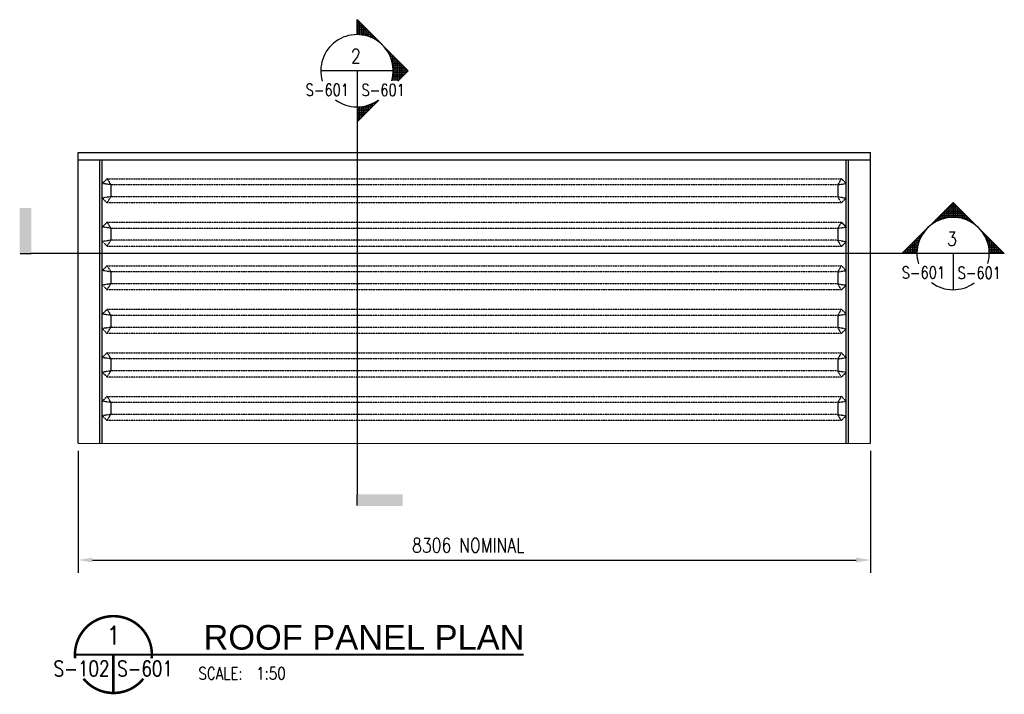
# Model space of a CAD drawing. Header units: millimetres. Extents: x -962 to 23079, y -8884 to 7075.
# Tile 4 of 6: x -962 to 9360, y -3 to 7075. Entities that reach past the tile are written whole.
import ezdxf
from ezdxf.enums import TextEntityAlignment as Align

# ---------------------------------------------------------------- set-up
doc = ezdxf.new("R2010")
doc.units = ezdxf.units.MM
doc.linetypes.add('HIDDEN2', pattern=[0.1875, 0.125, -0.0625])
for name, color, linetype in [('A-Anno-Note', 2, 'Continuous'), ('A-ANNO-SYMB', 5, 'Continuous'), ('S-ANNO-DIMS', 2, 'Continuous'), ('S-ANNO-SYMB', 4, 'Continuous'), ('S-ANNO-SYMB_5', 5, 'Continuous'), ('S-ANNO-TEXT', 3, 'Continuous'), ('S-PR-METAL', 4, 'Continuous'), ('S-SECT-CONC', 3, 'Continuous'), ('S-STRL-MISC', 2, 'Continuous')]:
    doc.layers.add(name, color=color, linetype=linetype)
doc.styles.add('ROMANS', font='ROMANS.shx', dxfattribs={"width": 0.8})
doc.styles.add('SWISS', font='swiss.ttf', dxfattribs={"width": 0.8, "height": 0.25})

# ---------------------------------------------------------------- blocks, each defined once
blk = doc.blocks.new('DETNAME')
at = {"layer": 'A-Anno-Note', "const_width": 0.528}
for points in [[(15.84, -0.78, 1.103686), (0.04, -0.78, 1)], [(14.11, -4.99, -0.477231), (1.77, -4.99, -0.477231)]]:
    blk.add_lwpolyline(points, format="xyb", dxfattribs=at)
at = {"layer": 'A-Anno-Note'}
for points, const_width in [([(0, 0), (92.59, 0)], 0.396), ([(7.94, 0), (7.94, -7.94)], 0.528)]:
    blk.add_lwpolyline(points, dxfattribs=dict(at, const_width=const_width))
at = {"color": 2, "style": 'SWISS'}
blk.add_attdef('DETAILNAME', (28.58, 1.28), '', height=6.35, dxfattribs=at)
at = {"color": 6, "style": 'ROMANS', "width": 0.8}
blk.add_attdef('00', text='', height=3.17, dxfattribs=at).set_placement((7.94, 3.97), align=Align.MIDDLE)
at = {"layer": 'A-Anno-Note', "style": 'ROMANS', "width": 0.8}
blk.add_attdef('S-', text='', height=3.17, dxfattribs=at).set_placement((7.14, -4.47), align=Align.RIGHT)
for tag, p in [('S-', (8.73, -4.47)), ('SCALE:', (28.41, -5.14))]:
    blk.add_attdef(tag, p, '', height=3.17, dxfattribs=at)
blk = doc.blocks.new('BSTAGUP')
h = blk.add_hatch()
h.set_pattern_fill('_USER', color=256, scale=0.375, style=0, double=1, pattern_type=0)
h.set_pattern_definition([(0, (-118.8837, 0), (0, 0.375), []), (90, (-118.8837, 0), (-0.375, 2e-17), [])])
h.paths.add_polyline_path([(917.1, 277.31), (911.73, 282.68), (906.36, 277.31, -0.414214)])
h.paths.add_polyline_path([(906.36, 277.31), (901, 271.95), (904.14, 271.95, -0.198912)])
h.paths.add_polyline_path([(919.32, 271.95), (922.46, 271.95), (917.1, 277.31, -0.198912)])
for p, q in [((919.32, 271.95), (904.14, 271.95)), ((911.73, 271.95), (911.73, 264.36))]:
    blk.add_line(p, q)
for points in [[(901, 271.95), (911.73, 282.68), (922.46, 271.95), (919.32, 271.95)], [(904.14, 271.95), (901, 271.95), (901, 271.95)]]:
    blk.add_lwpolyline(points)
for start, end in [(344.1382, 196.4752), (233.5396, 305.7421)]:
    blk.add_arc((911.73, 271.95), 7.59, start, end)
at = {"style": 'ROMANS', "width": 0.8, "flags": 8}
blk.add_attdef('REF_NUM', text='', height=3.23, dxfattribs=at).set_placement((911.48, 273.53), align=Align.CENTER)
blk.add_attdef('SHT_FROM', text='', height=3.23, dxfattribs=at).set_placement((910.04, 266.7), align=Align.RIGHT)
blk.add_attdef('SHT_TO', (912.66, 266.67), '', height=3.23, dxfattribs=at)
blk = doc.blocks.new('*X51')
at = {"color": 0}
for p, q in [((-349.65, 669.52), (-349.65, 671.86)), ((-349.6, 671.91), (-348.63, 671.91)), ((-349.25, 669.56), (-349.25, 672.26)), ((-349.2, 672.31), (-348.63, 672.31)), ((-348.85, 669.58), (-348.85, 672.65)), ((-348.8, 672.7), (-348.63, 672.7)), ((-352.03, 668.82), (-352.03, 669.48)), ((-351.98, 669.53), (-349.6, 669.53)), ((-351.63, 669), (-351.63, 669.87)), ((-351.58, 669.92), (-348.63, 669.92)), ((-351.23, 669.15), (-351.23, 670.27)), ((-351.18, 670.32), (-348.63, 670.32)), ((-350.84, 669.27), (-350.84, 670.67)), ((-350.79, 670.72), (-348.63, 670.72)), ((-350.44, 669.38), (-350.44, 671.07)), ((-350.39, 671.12), (-348.63, 671.12)), ((-350.04, 669.46), (-350.04, 671.46)), ((-349.99, 671.51), (-348.63, 671.51)), ((-354.01, 667.48), (-354.01, 667.49)), ((-353.96, 667.54), (-353.95, 667.54)), ((-353.62, 667.83), (-353.62, 667.89)), ((-353.57, 667.94), (-353.47, 667.94)), ((-353.22, 668.13), (-353.22, 668.29)), ((-353.17, 668.34), (-352.91, 668.34)), ((-352.82, 668.39), (-352.82, 668.68)), ((-352.77, 668.73), (-352.21, 668.73)), ((-352.43, 668.62), (-352.43, 669.08)), ((-352.37, 669.13), (-351.28, 669.13)), ((-356.39, 663.3), (-356.39, 665.11)), ((-356.34, 665.16), (-355.75, 665.16)), ((-356, 664.61), (-356, 665.51)), ((-355.95, 665.56), (-355.54, 665.56)), ((-355.6, 665.45), (-355.6, 665.91)), ((-355.55, 665.96), (-355.3, 665.96)), ((-355.2, 666.1), (-355.2, 666.3)), ((-355.15, 666.35), (-355.02, 666.35)), ((-358.38, 660.17), (-358.38, 663.13)), ((-358.33, 663.18), (-356.42, 663.18)), ((-357.98, 659.78), (-357.98, 663.52)), ((-357.93, 663.57), (-356.33, 663.57)), ((-357.58, 659.53), (-357.58, 663.92)), ((-357.53, 663.97), (-356.22, 663.97)), ((-357.19, 659.53), (-357.19, 664.32)), ((-357.14, 664.37), (-356.09, 664.37)), ((-356.79, 659.53), (-356.79, 664.72)), ((-356.74, 664.77), (-355.93, 664.77)), ((-359.8, 661.59), (-356.57, 661.59)), ((-359.57, 661.36), (-359.57, 661.94)), ((-359.52, 661.99), (-356.56, 661.99)), ((-359.4, 661.19), (-356.55, 661.19)), ((-359.17, 660.97), (-359.17, 662.33)), ((-359.12, 662.38), (-356.53, 662.38)), ((-359, 660.8), (-356.52, 660.8)), ((-358.77, 660.57), (-358.77, 662.73)), ((-358.72, 662.78), (-356.49, 662.78)), ((-358.6, 660.4), (-356.47, 660.4)), ((-358.21, 660), (-356.39, 660)), ((-357.81, 659.61), (-356.3, 659.61)), ((-356.39, 659.53), (-356.39, 660)), ((-353.22, 655.01), (-353.22, 655.06)), ((-353.05, 654.84), (-352.71, 654.84)), ((-352.82, 654.62), (-352.82, 654.91)), ((-352.65, 654.45), (-351.96, 654.45)), ((-352.43, 654.22), (-352.43, 654.68)), ((-352.03, 653.82), (-352.03, 654.48)), ((-351.63, 653.43), (-351.63, 654.3)), ((-352.25, 654.05), (-350.92, 654.05)), ((-351.86, 653.65), (-348.63, 653.65)), ((-351.46, 653.26), (-348.63, 653.26)), ((-351.23, 653.03), (-351.23, 654.15)), ((-351.06, 652.86), (-348.63, 652.86)), ((-350.84, 652.63), (-350.84, 654.03)), ((-350.67, 652.46), (-348.63, 652.46)), ((-350.44, 652.24), (-350.44, 653.92)), ((-350.04, 651.84), (-350.04, 653.84)), ((-349.65, 651.44), (-349.65, 653.78)), ((-349.25, 651.05), (-349.25, 653.74)), ((-348.85, 650.65), (-348.85, 653.72)), ((-350.27, 652.07), (-348.63, 652.07)), ((-349.87, 651.67), (-348.63, 651.67)), ((-349.48, 651.27), (-348.63, 651.27)), ((-349.08, 650.88), (-348.63, 650.88)), ((-348.68, 650.48), (-348.63, 650.48))]:
    blk.add_line(p, q, dxfattribs=at)
blk = doc.blocks.new('BSTAGRT')
for p, q in [((961.83, 358.46), (946.65, 358.46)), ((954.24, 358.46), (954.24, 350.87))]:
    blk.add_line(p, q)
for points in [[(954.24, 366.05), (954.24, 369.19), (958.88, 364.55)], [(962.77, 356.26), (964.98, 358.46), (954.24, 369.19), (954.24, 366.05)], [(954.24, 347.72), (958.82, 352.3)]]:
    blk.add_lwpolyline(points)
for start, end in [(344.1382, 196.4752), (233.5396, 305.7421)]:
    blk.add_arc((954.24, 358.46), 7.59, start, end)
at = {"xscale": -0.9560765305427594, "yscale": 0.9560765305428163, "zscale": 0.9560765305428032}
blk.add_blockref('*X51', (620.93, -274.13), dxfattribs=at)
at = {"style": 'ROMANS', "width": 0.8, "flags": 8}
blk.add_attdef('REF_NUM', text='', height=3.23, dxfattribs=at).set_placement((954, 360.04), align=Align.CENTER)
blk.add_attdef('SHT_FROM', text='', height=3.23, dxfattribs=at).set_placement((952.55, 353.21), align=Align.RIGHT)
blk.add_attdef('SHT_TO', (955.17, 353.18), '', height=3.23, dxfattribs=at)

msp = doc.modelspace()

# ---------------------------------------------------------------- linework, layer by layer
at = {"layer": 'A-ANNO-SYMB', "color": 1}
msp.add_line((2574, 1977), (2574, 2091), dxfattribs=at)
at = {"layer": 'S-ANNO-DIMS'}
for p, q in [((-350, 2550, 0), (-350, 1270, 0)), ((7956, 2550, 0), (7956, 1270, 0))]:
    msp.add_line(p, q, dxfattribs=at)
at = {"layer": 'S-ANNO-SYMB', "color": 1}
msp.add_line((-958, 4621), (-843, 4621), dxfattribs=at)
for points in [[(-839, 4621), (-962, 4621), (-839, 5099), (-962, 5099)], [(2574, 2095), (2574, 1972), (3052, 2095), (3052, 1972)]]:
    msp.add_solid(points, dxfattribs=at)
at = {"layer": 'S-ANNO-SYMB_5'}
for p, q in [((2574, 6159), (2574, 2091)), ((8444, 4621), (-843, 4621))]:
    msp.add_line(p, q, dxfattribs=at)
at = {"layer": 'S-ANNO-TEXT', "color": 2}
msp.add_line((-200, 1406), (7806, 1406), dxfattribs=at)
for points in [[(-200, 1431), (-200, 1381), (-350, 1406)], [(7806, 1431), (7806, 1381), (7956, 1406)]]:
    msp.add_solid(points, dxfattribs=at)
at = {"layer": 'S-PR-METAL', "linetype": 'Continuous'}
msp.add_line((7956, 5605, 0), (7956, 5682, 0), dxfattribs=at)
at = {"layer": 'S-SECT-CONC', "linetype": 'HIDDEN2'}
for p, q in [((-46, 5407, 0), (-96, 5356, 0)), ((-46, 5407, 0), (-7, 5343, 0)), ((7652, 5407, 0), (7613, 5343, 0)), ((7652, 5407, 0), (7702, 5356, 0)), ((-7, 5343, 0), (-96, 5356, 0)), ((-96, 5204, 0), (-96, 5356, 0)), ((-7, 5343, 0), (-7, 5218, 0)), ((7613, 5343, 0), (7702, 5356, 0)), ((7613, 5343, 0), (7613, 5218, 0)), ((7702, 5204, 0), (7702, 5356, 0)), ((-7, 5218, 0), (-96, 5204, 0)), ((-46, 5153, 0), (-96, 5204, 0)), ((-46, 5153, 0), (-7, 5218, 0)), ((7652, 5153, 0), (7613, 5218, 0)), ((7613, 5218, 0), (7702, 5204, 0)), ((7652, 5153, 0), (7702, 5204, 0)), ((-46, 4950, 0), (-96, 4900, 0)), ((-96, 4747, 0), (-96, 4900, 0)), ((-7, 4886, 0), (-96, 4900, 0)), ((-46, 4950, 0), (-7, 4886, 0)), ((-7, 4886, 0), (-7, 4761, 0)), ((7652, 4950, 0), (7613, 4886, 0)), ((7613, 4886, 0), (7702, 4900, 0)), ((7613, 4886, 0), (7613, 4761, 0)), ((7652, 4950, 0), (7702, 4900, 0)), ((7702, 4747, 0), (7702, 4900, 0)), ((-7, 4761, 0), (-96, 4747, 0)), ((-46, 4697, 0), (-7, 4761, 0)), ((7613, 4761, 0), (7702, 4747, 0)), ((7652, 4697, 0), (7613, 4761, 0)), ((-46, 4697, 0), (-96, 4747, 0)), ((7652, 4697, 0), (7702, 4747, 0)), ((-46, 4494, 0), (-96, 4443, 0)), ((-96, 4290, 0), (-96, 4443, 0)), ((-7, 4429, 0), (-96, 4443, 0)), ((-46, 4494, 0), (-7, 4429, 0)), ((7652, 4494, 0), (7613, 4429, 0)), ((7613, 4429, 0), (7702, 4443, 0)), ((7652, 4494, 0), (7702, 4443, 0)), ((7702, 4290, 0), (7702, 4443, 0)), ((-7, 4429, 0), (-7, 4304, 0)), ((7613, 4429, 0), (7613, 4304, 0)), ((-7, 4304, 0), (-96, 4290, 0)), ((-46, 4240, 0), (-96, 4290, 0)), ((-46, 4240, 0), (-7, 4304, 0)), ((7613, 4304, 0), (7702, 4290, 0)), ((7652, 4240, 0), (7613, 4304, 0)), ((7652, 4240, 0), (7702, 4290, 0)), ((-46, 4037, 0), (-96, 3986, 0)), ((-46, 4037, 0), (-7, 3973, 0)), ((7652, 4037, 0), (7613, 3973, 0)), ((7652, 4037, 0), (7702, 3986, 0)), ((-96, 3834, 0), (-96, 3986, 0)), ((-7, 3973, 0), (-96, 3986, 0)), ((-7, 3973, 0), (-7, 3847, 0)), ((7613, 3973, 0), (7702, 3986, 0)), ((7613, 3973, 0), (7613, 3847, 0)), ((7702, 3834, 0), (7702, 3986, 0)), ((-7, 3847, 0), (-96, 3834, 0)), ((-46, 3783, 0), (-96, 3834, 0)), ((-46, 3783, 0), (-7, 3847, 0)), ((7613, 3847, 0), (7702, 3834, 0)), ((7652, 3783, 0), (7613, 3847, 0)), ((7652, 3783, 0), (7702, 3834, 0)), ((-46, 3580, 0), (-96, 3529, 0)), ((-96, 3377, 0), (-96, 3529, 0)), ((-7, 3516, 0), (-96, 3529, 0)), ((-46, 3580, 0), (-7, 3516, 0)), ((-7, 3516, 0), (-7, 3390, 0)), ((7652, 3580, 0), (7613, 3516, 0)), ((7613, 3516, 0), (7702, 3529, 0)), ((7613, 3516, 0), (7613, 3390, 0)), ((7652, 3580, 0), (7702, 3529, 0)), ((7702, 3377, 0), (7702, 3529, 0)), ((-7, 3390, 0), (-96, 3377, 0)), ((-46, 3326, 0), (-96, 3377, 0)), ((-46, 3326, 0), (-7, 3390, 0)), ((7613, 3390, 0), (7702, 3377, 0)), ((7652, 3326, 0), (7613, 3390, 0)), ((7652, 3326, 0), (7702, 3377, 0)), ((-46, 3123, 0), (-96, 3072, 0)), ((-46, 3123, 0), (-7, 3059, 0)), ((7652, 3123, 0), (7613, 3059, 0)), ((7652, 3123, 0), (7702, 3072, 0)), ((-96, 2920, 0), (-96, 3072, 0)), ((-7, 3059, 0), (-96, 3072, 0)), ((-7, 3059, 0), (-7, 2933, 0)), ((7613, 3059, 0), (7702, 3072, 0)), ((7613, 3059, 0), (7613, 2933, 0)), ((7702, 2920, 0), (7702, 3072, 0)), ((-7, 2933, 0), (-96, 2920, 0)), ((-46, 2869, 0), (-96, 2920, 0)), ((-46, 2869, 0), (-7, 2933, 0)), ((7613, 2933, 0), (7702, 2920, 0)), ((7652, 2869, 0), (7613, 2933, 0)), ((7652, 2869, 0), (7702, 2920, 0))]:
    msp.add_line(p, q, dxfattribs=at)
at = {"layer": 'S-SECT-CONC', "linetype": 'HIDDEN2', "ltscale": 10}
for p, q in [((-46, 5407, 0), (7652, 5407, 0)), ((7613, 5343, 0), (-7, 5343, 0)), ((7613, 5218, 0), (-7, 5218, 0)), ((7652, 5153, 0), (-46, 5153, 0)), ((-46, 4950, 0), (7652, 4950, 0)), ((7613, 4886, 0), (-7, 4886, 0)), ((7613, 4761, 0), (-7, 4761, 0)), ((7652, 4697, 0), (-46, 4697, 0)), ((-46, 4494, 0), (7652, 4494, 0)), ((7613, 4429, 0), (-7, 4429, 0)), ((7652, 4240, 0), (-46, 4240, 0)), ((7613, 4304, 0), (-7, 4304, 0)), ((-46, 4037, 0), (7652, 4037, 0)), ((7613, 3973, 0), (-7, 3973, 0)), ((7613, 3847, 0), (-7, 3847, 0)), ((7652, 3783, 0), (-46, 3783, 0)), ((-46, 3580, 0), (7652, 3580, 0)), ((7613, 3516, 0), (-7, 3516, 0)), ((7652, 3326, 0), (-46, 3326, 0)), ((7613, 3390, 0), (-7, 3390, 0)), ((-46, 3123, 0), (7652, 3123, 0)), ((7613, 3059, 0), (-7, 3059, 0)), ((7613, 2933, 0), (-7, 2933, 0)), ((7652, 2869, 0), (-46, 2869, 0))]:
    msp.add_line(p, q, dxfattribs=at)
at = {"layer": 'S-STRL-MISC', "linetype": 'Continuous'}
for p, q in [((-350, 5682, 0), (7956, 5682, 0)), ((-350, 2633, 0), (-350, 5682, 0)), ((-350, 5606, 0), (7956, 5606, 0)), ((-121, 2633, 0), (-121, 5606, 0)), ((-96, 2633, 0), (-96, 5606, 0)), ((7702, 2633, 0), (7702, 5606, 0)), ((7728, 2633, 0), (7728, 5606, 0)), ((7956, 2633, 0), (7956, 5606, 0)), ((-350, 2633, 0), (7956, 2630, 0))]:
    msp.add_line(p, q, dxfattribs=at)

# ---------------------------------------------------------------- block references
ref = msp.add_blockref('DETNAME', (-383, 414), dxfattribs=dict(xscale=50.79979680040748, yscale=50.79979680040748, zscale=50.79979680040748))
ref.add_attrib('00', '1', dxfattribs={"layer": 'S-ANNO-TEXT', "height": 194, "style": 'ROMANS', "width": 0.796875}).set_placement((20, 615), align=Align.MIDDLE)
ref.add_attrib('SCALE:', '   SCALE:  1:50', (680, 152), dxfattribs={"layer": 'S-ANNO-TEXT', "height": 129.03, "style": 'ROMANS', "width": 0.8})
ref.add_attrib('S-', 'S-601', (60, 186), dxfattribs={"layer": 'A-Anno-Note', "color": 4, "height": 161.3, "style": 'ROMANS', "width": 0.796875})
ref.add_attrib('S-', 'S-102', dxfattribs={"layer": 'A-Anno-Note', "color": 4, "height": 161.3, "style": 'ROMANS', "width": 0.8}).set_placement((-20, 186), align=Align.RIGHT)
ref.add_attrib('DETAILNAME', '   ROOF PANEL PLAN', (664, 466), dxfattribs={"color": 2, "height": 258.06, "style": 'SWISS'})
at = {"layer": 'S-ANNO-SYMB'}
ref = msp.add_blockref('BSTAGRT', (-45138, -11384), dxfattribs=dict(at, xscale=49.99989999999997, yscale=49.99989999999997, zscale=49.99989999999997))
ref.add_attrib('SHT_TO', 'S-601', (2621, 6275), dxfattribs={"layer": '0', "color": 4, "height": 125, "style": 'ROMANS', "width": 0.8})
ref.add_attrib('SHT_FROM', 'S-601', dxfattribs={"layer": '0', "color": 4, "height": 125, "style": 'ROMANS', "width": 0.8}).set_placement((2490, 6276), align=Align.RIGHT)
ref.add_attrib('REF_NUM', '2', dxfattribs={"layer": '0', "color": 4, "height": 150, "style": 'ROMANS', "width": 0.8}).set_placement((2562, 6618), align=Align.CENTER)
ref = msp.add_blockref('BSTAGUP', (-36763, -8976), dxfattribs=dict(at, xscale=49.99989999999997, yscale=49.99989999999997, zscale=49.99989999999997))
ref.add_attrib('SHT_TO', 'S-601', (8870, 4357), dxfattribs={"layer": '0', "color": 4, "height": 125, "style": 'ROMANS', "width": 0.8})
ref.add_attrib('SHT_FROM', 'S-601', dxfattribs={"layer": '0', "color": 4, "height": 125, "style": 'ROMANS', "width": 0.8}).set_placement((8739, 4359), align=Align.RIGHT)
ref.add_attrib('REF_NUM', '3', dxfattribs={"layer": '0', "color": 4, "height": 150, "style": 'ROMANS', "width": 0.8}).set_placement((8811, 4701), align=Align.CENTER)

# ---------------------------------------------------------------- texts
at = {"layer": 'S-ANNO-TEXT', "insert": (3740, 1561), "char_height": 150, "attachment_point": 5, "style": 'ROMANS'}
msp.add_mtext('8306 NOMINAL', dxfattribs=at)

doc.saveas('drawing.dxf')
